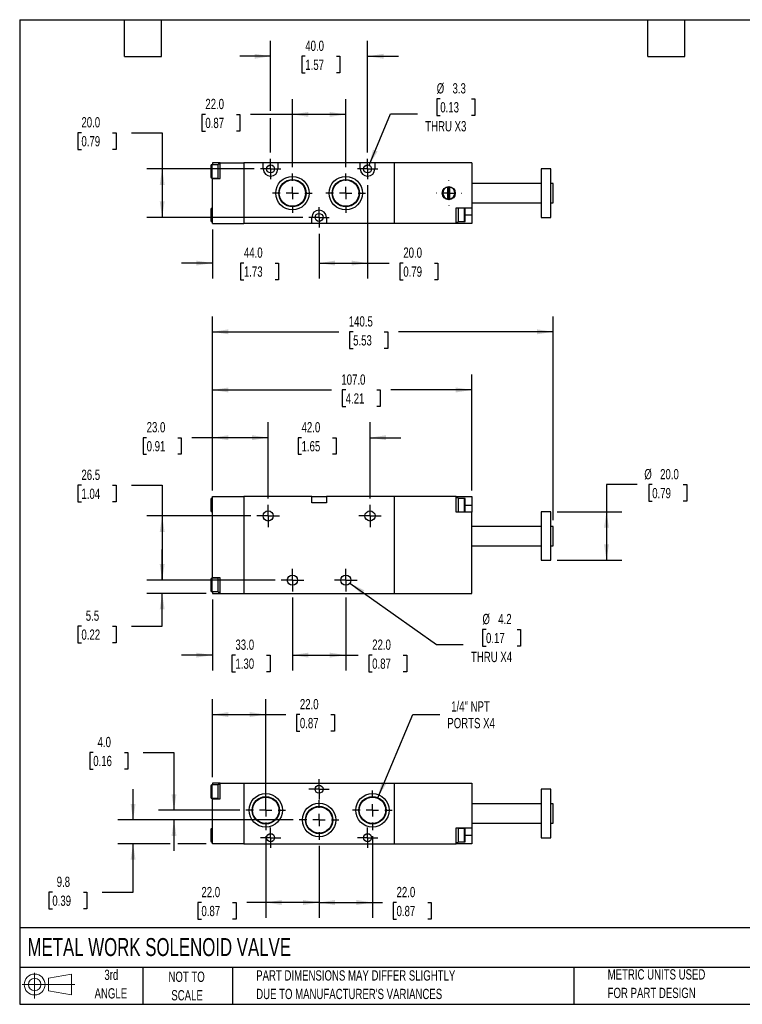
# Model space of a CAD drawing. Header units: millimetres. Extents: x 13 to 546, y 13 to 419.
# Tile 1 of 2: x 13 to 311, y 13 to 419. Entities that reach past the tile are written whole.
import ezdxf

# ---------------------------------------------------------------- set-up
doc = ezdxf.new("R2010")
doc.units = ezdxf.units.MM
doc.header["$LTSCALE"] = 2
doc.linetypes.add('CENTERX2', pattern=[20.32, 12.7, -2.54, 2.54, -2.54])
doc.layers.add('CENTER', color=40, linetype='CENTERX2')
doc.layers.add('SLD-DEFPOINTS', color=7, linetype='Continuous')
doc.layers.add('DIMENSIONS', color=140, linetype='Continuous', lineweight=25)
doc.layers.add('TEXT', color=140, linetype='Continuous', lineweight=25)
doc.styles.add('SLDTEXTSTYLE0', font='TXT', dxfattribs={"width": 0.7})
doc.dimstyles.new('SLDDIMSTYLE0', dxfattribs={"dimtxt": 4.316016, "dimasz": 6.604, "dimexe": 0, "dimexo": 0.0625, "dimgap": 1.079004, "dimtad": 0, "dimtih": 1, "dimtoh": 1, "dimrnd": 1e-09, "dimzin": 4, "dimdsep": 46, "dimtxsty": 'SLDTEXTSTYLE0', "dimsah": 1, "dimcen": 0.09, "dimadec": 0, "dimazin": 1, "dimtfac": 1, "dimtmove": 0, "dimatfit": 0, "dimfxl": 0, "dimfrac": 2, "dimtolj": 1, "dimtzin": 12, "dimarcsym": 0})
doc.dimstyles.new('SLDDIMSTYLE1', dxfattribs={"dimtxt": 4.316016, "dimasz": 6.604, "dimexe": 0, "dimexo": 0.0625, "dimgap": 1.079004, "dimtad": 0, "dimtih": 1, "dimtoh": 1, "dimrnd": 1e-09, "dimzin": 4, "dimdsep": 46, "dimtxsty": 'SLDTEXTSTYLE0', "dimsah": 1, "dimcen": 0.09, "dimadec": 0, "dimazin": 1, "dimtfac": 1, "dimtofl": 0, "dimtmove": 0, "dimatfit": 3, "dimfxl": 0, "dimfrac": 2, "dimtolj": 1, "dimtzin": 12, "dimarcsym": 0})
doc.dimstyles.new('SLDDIMSTYLE2', dxfattribs={"dimtxt": 4.316016, "dimasz": 6.604, "dimexe": 0, "dimexo": 0.0625, "dimgap": 1.079004, "dimtad": 0, "dimtih": 1, "dimtoh": 1, "dimrnd": 1e-09, "dimzin": 12, "dimdsep": 46, "dimtxsty": 'SLDTEXTSTYLE0', "dimsah": 1, "dimcen": 0.09, "dimadec": 0, "dimazin": 3, "dimtfac": 1, "dimtmove": 0, "dimatfit": 0, "dimfxl": 0, "dimfrac": 2, "dimtolj": 1, "dimtzin": 12, "dimarcsym": 0})
doc.dimstyles.new('SLDDIMSTYLE3', dxfattribs={"dimtxt": 4.316016, "dimasz": 6.604, "dimexe": 0, "dimexo": 0.0625, "dimgap": 1.079004, "dimtad": 0, "dimtih": 1, "dimtoh": 1, "dimrnd": 1e-09, "dimzin": 12, "dimdsep": 46, "dimtxsty": 'SLDTEXTSTYLE0', "dimsah": 1, "dimcen": 0.09, "dimadec": 0, "dimazin": 3, "dimtfac": 1, "dimtofl": 0, "dimtmove": 0, "dimatfit": 3, "dimfxl": 0, "dimfrac": 2, "dimtolj": 1, "dimtzin": 12, "dimarcsym": 0})
doc.dimstyles.new('SLDDIMSTYLE4', dxfattribs={"dimtxt": 4.316016, "dimasz": 6.604, "dimexe": 0, "dimexo": 0.0625, "dimgap": 1.079004, "dimtad": 0, "dimtih": 1, "dimtoh": 1, "dimrnd": 1e-09, "dimzin": 12, "dimdsep": 46, "dimtxsty": 'SLDTEXTSTYLE0', "dimsah": 1, "dimcen": 0, "dimadec": 0, "dimazin": 3, "dimtfac": 1, "dimtofl": 0, "dimtmove": 0, "dimatfit": 3, "dimfxl": 0, "dimfrac": 2, "dimtolj": 1, "dimtzin": 12, "dimarcsym": 0})
doc.dimstyles.new('SLDDIMSTYLE5', dxfattribs={"dimtxt": 4.316016, "dimasz": 6.604, "dimexe": 0, "dimexo": 0.0625, "dimgap": 1.079004, "dimtad": 0, "dimtih": 1, "dimtoh": 1, "dimrnd": 1e-09, "dimzin": 12, "dimdsep": 46, "dimtxsty": 'SLDTEXTSTYLE0', "dimsah": 1, "dimcen": 0, "dimadec": 0, "dimazin": 3, "dimtfac": 1, "dimtofl": 0, "dimtmove": 0, "dimatfit": 3, "dimfxl": 0, "dimfrac": 2, "dimtolj": 1, "dimtzin": 12, "dimarcsym": 0})

# ---------------------------------------------------------------- blocks, each defined once
blk = doc.blocks.new('Block11')
at = {"color": 7, "linetype": 'Continuous', "lineweight": 18}
for p, q in [((5.18, 10.62), (5.18, 0)), ((10.96, 8.33), (20.35, 10.06)), ((10.96, 3.19), (10.96, 8.33)), ((20.35, 10.06), (20.35, 1.46)), ((0, 5.76), (21.75, 5.76)), ((10.96, 3.19), (20.35, 1.46))]:
    blk.add_line(p, q, dxfattribs=at)
for radius in [4.3, 2.57]:
    blk.add_circle((5.18, 5.76), radius, dxfattribs=at)
blk = doc.blocks.new('Block12')
at = {"layer": 'SLD-DEFPOINTS'}
blk.add_blockref('Block11', (0, 0), dxfattribs=at)
blk = doc.blocks.new('_D')
at = {"layer": 'DIMENSIONS'}
for p, q in [((92.19, 179.73), (92.19, 150.48)), ((125.19, 180.59), (125.19, 150.48)), ((92.19, 156.83), (79.49, 156.83)), ((101.68, 156.83), (100.23, 156.83)), ((100.23, 156.83), (100.23, 149.97)), ((114.5, 156.83), (115.95, 156.83)), ((115.95, 156.83), (115.95, 149.97)), ((125.19, 156.83), (137.89, 156.83)), ((100.23, 149.97), (101.68, 149.97)), ((115.95, 149.97), (114.5, 149.97))]:
    blk.add_line(p, q, dxfattribs=at)
for points in [[(92.19, 156.83), (85.58, 157.84), (85.58, 155.81)], [(125.19, 156.83), (131.79, 155.81), (131.79, 157.84)]]:
    blk.add_solid(points, dxfattribs=at)
at = {"layer": 'DIMENSIONS', "char_height": 4.233, "attachment_point": 1, "style": 'SLDTEXTSTYLE0'}
for s, insert in [('33.0', (101.68, 163.25)), ('1.30', (101.68, 155.42))]:
    blk.add_mtext(s, dxfattribs=dict(at, insert=insert))
blk = doc.blocks.new('_D_1')
at = {"layer": 'DIMENSIONS'}
for p, q in [((125.19, 180.59), (125.19, 150.48)), ((147.19, 180.59), (147.19, 150.48)), ((125.19, 156.83), (147.19, 156.83)), ((147.19, 156.83), (152.24, 156.83)), ((158.09, 156.83), (156.64, 156.83)), ((156.64, 156.83), (156.64, 149.97)), ((170.92, 156.83), (172.37, 156.83)), ((172.37, 156.83), (172.37, 149.97)), ((156.64, 149.97), (158.09, 149.97)), ((172.37, 149.97), (170.92, 149.97))]:
    blk.add_line(p, q, dxfattribs=at)
for points in [[(125.19, 156.83), (131.79, 155.81), (131.79, 157.84)], [(147.19, 156.83), (140.58, 157.84), (140.58, 155.81)]]:
    blk.add_solid(points, dxfattribs=at)
at = {"layer": 'DIMENSIONS', "char_height": 4.233, "attachment_point": 1, "style": 'SLDTEXTSTYLE0'}
for s, insert in [('22.0', (158.09, 163.25)), ('0.87', (158.09, 155.42))]:
    blk.add_mtext(s, dxfattribs=dict(at, insert=insert))
blk = doc.blocks.new('_D_2')
at = {"layer": 'DIMENSIONS'}
for p, q in [((71.47, 187.77), (71.47, 200.47)), ((118.01, 187.77), (65.12, 187.77)), ((89.65, 182.27), (65.12, 182.27)), ((71.47, 168.81), (71.47, 182.27)), ((38.16, 168.81), (36.71, 168.81)), ((36.71, 168.81), (36.71, 161.95)), ((50.99, 168.81), (52.44, 168.81)), ((52.44, 168.81), (52.44, 161.95)), ((58.77, 168.81), (71.47, 168.81)), ((36.71, 161.95), (38.16, 161.95)), ((52.44, 161.95), (50.99, 161.95))]:
    blk.add_line(p, q, dxfattribs=at)
for points in [[(71.47, 187.77), (72.48, 194.37), (70.45, 194.37)], [(71.47, 182.27), (70.45, 175.67), (72.48, 175.67)]]:
    blk.add_solid(points, dxfattribs=at)
at = {"layer": 'DIMENSIONS', "char_height": 4.233, "attachment_point": 1, "style": 'SLDTEXTSTYLE0'}
for s, insert in [('5.5', (39.96, 175.23)), ('0.22', (38.16, 167.4))]:
    blk.add_mtext(s, dxfattribs=dict(at, insert=insert))
blk = doc.blocks.new('_D_3')
at = {"layer": 'DIMENSIONS'}
for p, q in [((38.16, 226.95), (36.71, 226.95)), ((36.71, 226.95), (36.71, 220.09)), ((50.99, 226.95), (52.44, 226.95)), ((52.44, 226.95), (52.44, 220.09)), ((58.77, 226.95), (71.47, 226.95)), ((71.47, 226.95), (71.47, 214.27)), ((36.71, 220.09), (38.16, 220.09)), ((52.44, 220.09), (50.99, 220.09)), ((108.01, 214.27), (65.12, 214.27)), ((71.47, 214.27), (71.47, 187.77)), ((118.01, 187.77), (65.12, 187.77))]:
    blk.add_line(p, q, dxfattribs=at)
for points in [[(71.47, 214.27), (70.45, 207.67), (72.48, 207.67)], [(71.47, 187.77), (72.48, 194.37), (70.45, 194.37)]]:
    blk.add_solid(points, dxfattribs=at)
at = {"layer": 'DIMENSIONS', "char_height": 4.233, "attachment_point": 1, "style": 'SLDTEXTSTYLE0'}
for s, insert in [('26.5', (38.16, 233.37)), ('1.04', (38.16, 225.54))]:
    blk.add_mtext(s, dxfattribs=dict(at, insert=insert))
blk = doc.blocks.new('_D_4')
at = {"layer": 'DIMENSIONS'}
for p, q in [((92.19, 224.81), (92.19, 252.92)), ((115.19, 221.45), (115.19, 252.92)), ((65.06, 246.57), (63.61, 246.57)), ((63.61, 246.57), (63.61, 239.71)), ((77.88, 246.57), (79.33, 246.57)), ((79.33, 246.57), (79.33, 239.71)), ((92.19, 246.57), (83.73, 246.57)), ((115.19, 246.57), (92.19, 246.57)), ((63.61, 239.71), (65.06, 239.71)), ((79.33, 239.71), (77.88, 239.71))]:
    blk.add_line(p, q, dxfattribs=at)
for points in [[(92.19, 246.57), (98.79, 245.56), (98.79, 247.59)], [(115.19, 246.57), (108.58, 247.59), (108.58, 245.56)]]:
    blk.add_solid(points, dxfattribs=at)
at = {"layer": 'DIMENSIONS', "char_height": 4.233, "attachment_point": 1, "style": 'SLDTEXTSTYLE0'}
for s, insert in [('23.0', (65.06, 253)), ('0.91', (65.06, 245.17))]:
    blk.add_mtext(s, dxfattribs=dict(at, insert=insert))
blk = doc.blocks.new('_D_5')
at = {"layer": 'DIMENSIONS'}
for p, q in [((115.19, 221.45), (115.19, 252.92)), ((157.19, 221.45), (157.19, 252.92)), ((115.19, 246.57), (102.49, 246.57)), ((128.96, 246.57), (127.51, 246.57)), ((127.51, 246.57), (127.51, 239.71)), ((141.78, 246.57), (143.23, 246.57)), ((143.23, 246.57), (143.23, 239.71)), ((157.19, 246.57), (169.89, 246.57)), ((127.51, 239.71), (128.96, 239.71)), ((143.23, 239.71), (141.78, 239.71))]:
    blk.add_line(p, q, dxfattribs=at)
for points in [[(115.19, 246.57), (108.58, 247.59), (108.58, 245.56)], [(157.19, 246.57), (163.79, 245.56), (163.79, 247.59)]]:
    blk.add_solid(points, dxfattribs=at)
at = {"layer": 'DIMENSIONS', "char_height": 4.233, "attachment_point": 1, "style": 'SLDTEXTSTYLE0'}
for s, insert in [('42.0', (128.96, 253)), ('1.65', (128.96, 245.17))]:
    blk.add_mtext(s, dxfattribs=dict(at, insert=insert))
blk = doc.blocks.new('_D_6')
at = {"layer": 'DIMENSIONS'}
for p, q in [((92.19, 224.81), (92.19, 296.62)), ((232.69, 212.51), (232.69, 296.62)), ((92.19, 290.27), (144.38, 290.27)), ((150.23, 290.27), (148.78, 290.27)), ((148.78, 290.27), (148.78, 283.41)), ((163.05, 290.27), (164.5, 290.27)), ((164.5, 290.27), (164.5, 283.41)), ((232.69, 290.27), (168.9, 290.27)), ((148.78, 283.41), (150.23, 283.41)), ((164.5, 283.41), (163.05, 283.41))]:
    blk.add_line(p, q, dxfattribs=at)
for points in [[(92.19, 290.27), (98.79, 289.25), (98.79, 291.29)], [(232.69, 290.27), (226.08, 291.29), (226.08, 289.25)]]:
    blk.add_solid(points, dxfattribs=at)
at = {"layer": 'DIMENSIONS', "char_height": 4.233, "attachment_point": 1, "style": 'SLDTEXTSTYLE0'}
for s, insert in [('140.5', (148.43, 296.69)), ('5.53', (150.23, 288.87))]:
    blk.add_mtext(s, dxfattribs=dict(at, insert=insert))
blk = doc.blocks.new('_D_7')
at = {"layer": 'DIMENSIONS'}
for p, q in [((267.43, 227.21), (254.73, 227.21)), ((254.73, 227.21), (254.73, 215.97)), ((273.59, 227.21), (272.14, 227.21)), ((272.14, 227.21), (272.14, 220.35)), ((286.41, 227.21), (287.86, 227.21)), ((287.86, 227.21), (287.86, 220.35)), ((272.14, 220.35), (273.59, 220.35)), ((287.86, 220.35), (286.41, 220.35)), ((234.33, 215.97), (261.08, 215.97)), ((254.73, 215.97), (254.73, 195.97)), ((234.33, 195.97), (261.08, 195.97))]:
    blk.add_line(p, q, dxfattribs=at)
for points in [[(254.73, 215.97), (253.71, 209.37), (255.75, 209.37)], [(254.73, 195.97), (255.75, 202.57), (253.71, 202.57)]]:
    blk.add_solid(points, dxfattribs=at)
at = {"layer": 'DIMENSIONS', "char_height": 4.233, "attachment_point": 1, "style": 'SLDTEXTSTYLE0'}
for s, insert in [('%%c', (270.33, 233.64)), ('20.0', (276.85, 233.64)), ('0.79', (273.59, 225.81))]:
    blk.add_mtext(s, dxfattribs=dict(at, insert=insert))
blk = doc.blocks.new('_D_8')
at = {"layer": 'DIMENSIONS'}
for p, q in [((148.9, 186.55), (184.55, 161.15)), ((205.03, 167.42), (203.58, 167.42)), ((203.58, 167.42), (203.58, 160.56)), ((217.86, 167.42), (219.31, 167.42)), ((219.31, 167.42), (219.31, 160.56)), ((184.55, 161.15), (195.66, 161.15)), ((203.58, 160.56), (205.03, 160.56)), ((219.31, 160.56), (217.86, 160.56))]:
    blk.add_line(p, q, dxfattribs=at)
blk.add_solid([(148.9, 186.55), (153.69, 181.89), (154.86, 183.55)], dxfattribs=at)
at = {"layer": 'DIMENSIONS', "char_height": 4.233, "attachment_point": 1, "style": 'SLDTEXTSTYLE0'}
for s, insert in [('%%c', (203.57, 173.84)), ('4.2', (210.09, 173.84)), ('0.17', (205.03, 166.01)), ('THRU X4', (198.84, 158.19))]:
    blk.add_mtext(s, dxfattribs=dict(at, insert=insert))
blk = doc.blocks.new('_D_9')
at = {"layer": 'DIMENSIONS'}
for p, q in [((92.19, 224.81), (92.19, 272.62)), ((199.19, 224.81), (199.19, 272.62)), ((92.19, 266.27), (141.31, 266.27)), ((147.16, 266.27), (145.71, 266.27)), ((145.71, 266.27), (145.71, 259.41)), ((159.99, 266.27), (161.44, 266.27)), ((161.44, 266.27), (161.44, 259.41)), ((199.19, 266.27), (165.83, 266.27)), ((145.71, 259.41), (147.16, 259.41)), ((161.44, 259.41), (159.99, 259.41))]:
    blk.add_line(p, q, dxfattribs=at)
for points in [[(92.19, 266.27), (98.79, 265.25), (98.79, 267.29)], [(199.19, 266.27), (192.58, 267.29), (192.58, 265.25)]]:
    blk.add_solid(points, dxfattribs=at)
at = {"layer": 'DIMENSIONS', "char_height": 4.233, "attachment_point": 1, "style": 'SLDTEXTSTYLE0'}
for s, insert in [('107.0', (145.37, 272.69)), ('4.21', (147.16, 264.87))]:
    blk.add_mtext(s, dxfattribs=dict(at, insert=insert))
blk = doc.blocks.new('SW_CENTERMARKSYMBOL_0')
at = {"layer": 'CENTER', "color": 0}
for p, q in [((0, 2.54), (0, 4.64)), ((-2.54, 0), (-4.64, 0)), ((0, 0), (-2.54, 0)), ((0, 0), (0, 2.54)), ((0, 0), (2.54, 0)), ((0, 0), (0, -2.54)), ((0, -2.54), (0, -4.64)), ((2.54, 0), (4.64, 0))]:
    blk.add_line(p, q, dxfattribs=at)
blk = doc.blocks.new('SW_CENTERMARKSYMBOL_1')
at = {"layer": 'CENTER', "color": 0}
for p, q in [((0, 2.54), (0, 4.64)), ((-2.54, 0), (-4.64, 0)), ((0, 0), (-2.54, 0)), ((0, 0), (0, 2.54)), ((0, 0), (2.54, 0)), ((0, 0), (0, -2.54)), ((2.54, 0), (4.64, 0)), ((0, -2.54), (0, -4.64))]:
    blk.add_line(p, q, dxfattribs=at)
blk = doc.blocks.new('SW_CENTERMARKSYMBOL_2')
at = {"layer": 'CENTER', "color": 0}
for p, q in [((0, 2.54), (0, 4.64)), ((-2.54, 0), (-4.64, 0)), ((0, 0), (-2.54, 0)), ((0, 0), (0, 2.54)), ((0, 0), (2.54, 0)), ((0, 0), (0, -2.54)), ((0, -2.54), (0, -4.64)), ((2.54, 0), (4.64, 0))]:
    blk.add_line(p, q, dxfattribs=at)
blk = doc.blocks.new('SW_CENTERMARKSYMBOL_3')
at = {"layer": 'CENTER', "color": 0}
for p, q in [((0, 2.54), (0, 4.64)), ((-2.54, 0), (-4.64, 0)), ((0, 0), (-2.54, 0)), ((0, 0), (0, 2.54)), ((0, 0), (2.54, 0)), ((0, 0), (0, -2.54)), ((0, -2.54), (0, -4.64)), ((2.54, 0), (4.64, 0))]:
    blk.add_line(p, q, dxfattribs=at)
blk = doc.blocks.new('_D_13')
at = {"layer": 'DIMENSIONS'}
for p, q in [((125.19, 358.23), (125.19, 386.35)), ((147.19, 358.23), (147.19, 386.35)), ((89.27, 380), (87.82, 380)), ((87.82, 380), (87.82, 373.15)), ((102.09, 380), (103.54, 380)), ((103.54, 380), (103.54, 373.15)), ((125.19, 380), (107.94, 380)), ((147.19, 380), (125.19, 380)), ((87.82, 373.15), (89.27, 373.15)), ((103.54, 373.15), (102.09, 373.15))]:
    blk.add_line(p, q, dxfattribs=at)
for points in [[(125.19, 380), (131.79, 378.99), (131.79, 381.02)], [(147.19, 380), (140.58, 381.02), (140.58, 378.99)]]:
    blk.add_solid(points, dxfattribs=at)
at = {"layer": 'DIMENSIONS', "char_height": 4.233, "attachment_point": 1, "style": 'SLDTEXTSTYLE0'}
for s, insert in [('22.0', (89.27, 386.43)), ('0.87', (89.27, 378.6))]:
    blk.add_mtext(s, dxfattribs=dict(at, insert=insert))
blk = doc.blocks.new('_D_14')
at = {"layer": 'DIMENSIONS'}
for p, q in [((116.19, 381.53), (116.19, 410.35)), ((156.19, 364.23), (156.19, 410.35)), ((116.19, 404), (103.49, 404)), ((130.49, 404), (129.04, 404)), ((129.04, 404), (129.04, 397.15)), ((143.32, 404), (144.77, 404)), ((144.77, 404), (144.77, 397.15)), ((156.19, 404), (168.89, 404)), ((129.04, 397.15), (130.49, 397.15)), ((144.77, 397.15), (143.32, 397.15)), ((116.19, 364.23), (116.19, 378.48))]:
    blk.add_line(p, q, dxfattribs=at)
for points in [[(116.19, 404), (109.58, 405.02), (109.58, 402.99)], [(156.19, 404), (162.79, 402.99), (162.79, 405.02)]]:
    blk.add_solid(points, dxfattribs=at)
at = {"layer": 'DIMENSIONS', "char_height": 4.233, "attachment_point": 1, "style": 'SLDTEXTSTYLE0'}
for s, insert in [('40.0', (130.49, 410.43)), ('1.57', (130.49, 402.6))]:
    blk.add_mtext(s, dxfattribs=dict(at, insert=insert))
blk = doc.blocks.new('_D_15')
at = {"layer": 'DIMENSIONS'}
for p, q in [((92.19, 332.46), (92.19, 312.29)), ((136.19, 330.77), (136.19, 312.29)), ((92.19, 318.64), (79.49, 318.64)), ((105.18, 318.64), (103.73, 318.64)), ((103.73, 318.64), (103.73, 311.78)), ((118.01, 318.64), (119.46, 318.64)), ((119.46, 318.64), (119.46, 311.78)), ((136.19, 318.64), (148.89, 318.64)), ((103.73, 311.78), (105.18, 311.78)), ((119.46, 311.78), (118.01, 311.78))]:
    blk.add_line(p, q, dxfattribs=at)
for points in [[(92.19, 318.64), (85.58, 319.66), (85.58, 317.63)], [(136.19, 318.64), (142.79, 317.63), (142.79, 319.66)]]:
    blk.add_solid(points, dxfattribs=at)
at = {"layer": 'DIMENSIONS', "char_height": 4.233, "attachment_point": 1, "style": 'SLDTEXTSTYLE0'}
for s, insert in [('44.0', (105.18, 325.07)), ('1.73', (105.18, 317.24))]:
    blk.add_mtext(s, dxfattribs=dict(at, insert=insert))
blk = doc.blocks.new('_D_16')
at = {"layer": 'DIMENSIONS'}
for p, q in [((156.19, 350.77), (156.19, 312.29)), ((136.19, 330.77), (136.19, 312.29)), ((136.19, 318.64), (156.19, 318.64)), ((156.19, 318.64), (165.08, 318.64)), ((170.93, 318.64), (169.48, 318.64)), ((169.48, 318.64), (169.48, 311.78)), ((183.76, 318.64), (185.21, 318.64)), ((185.21, 318.64), (185.21, 311.78)), ((169.48, 311.78), (170.93, 311.78)), ((185.21, 311.78), (183.76, 311.78))]:
    blk.add_line(p, q, dxfattribs=at)
for points in [[(136.19, 318.64), (142.79, 317.63), (142.79, 319.66)], [(156.19, 318.64), (149.58, 319.66), (149.58, 317.63)]]:
    blk.add_solid(points, dxfattribs=at)
at = {"layer": 'DIMENSIONS', "char_height": 4.233, "attachment_point": 1, "style": 'SLDTEXTSTYLE0'}
for s, insert in [('20.0', (170.93, 325.07)), ('0.79', (170.93, 317.24))]:
    blk.add_mtext(s, dxfattribs=dict(at, insert=insert))
blk = doc.blocks.new('_D_17')
at = {"layer": 'DIMENSIONS'}
for p, q in [((186.17, 386.46), (184.72, 386.46)), ((184.72, 386.46), (184.72, 379.6)), ((199, 386.46), (200.45, 386.46)), ((200.45, 386.46), (200.45, 379.6)), ((156.82, 359.03), (165.69, 380.19)), ((165.69, 380.19), (176.8, 380.19)), ((184.72, 379.6), (186.17, 379.6)), ((200.45, 379.6), (199, 379.6))]:
    blk.add_line(p, q, dxfattribs=at)
blk.add_solid([(156.82, 359.03), (160.31, 364.73), (158.44, 365.51)], dxfattribs=at)
at = {"layer": 'DIMENSIONS', "char_height": 4.233, "attachment_point": 1, "style": 'SLDTEXTSTYLE0'}
for s, insert in [('%%c', (184.71, 392.88)), ('3.3', (191.22, 392.88)), ('0.13', (186.17, 385.06)), ('THRU X3', (179.97, 377.23))]:
    blk.add_mtext(s, dxfattribs=dict(at, insert=insert))
blk = doc.blocks.new('_D_18')
at = {"layer": 'DIMENSIONS'}
for p, q in [((38.16, 372.45), (36.71, 372.45)), ((36.71, 372.45), (36.71, 365.59)), ((50.99, 372.45), (52.44, 372.45)), ((52.44, 372.45), (52.44, 365.59)), ((58.77, 372.45), (71.47, 372.45)), ((71.47, 372.45), (71.47, 357.5)), ((36.71, 365.59), (38.16, 365.59)), ((52.44, 365.59), (50.99, 365.59)), ((109.46, 357.5), (65.12, 357.5)), ((71.47, 357.5), (71.47, 337.5)), ((129.46, 337.5), (65.12, 337.5))]:
    blk.add_line(p, q, dxfattribs=at)
for points in [[(71.47, 357.5), (70.45, 350.9), (72.48, 350.9)], [(71.47, 337.5), (72.48, 344.11), (70.45, 344.11)]]:
    blk.add_solid(points, dxfattribs=at)
at = {"layer": 'DIMENSIONS', "char_height": 4.233, "attachment_point": 1, "style": 'SLDTEXTSTYLE0'}
for s, insert in [('20.0', (38.16, 378.88)), ('0.79', (38.16, 371.05))]:
    blk.add_mtext(s, dxfattribs=dict(at, insert=insert))
blk = doc.blocks.new('SW_CENTERMARKSYMBOL_7')
at = {"layer": 'CENTER', "color": 0}
for p, q in [((0, 5.08), (0, 5.24)), ((-5.08, 0), (-5.24, 0)), ((0, 0), (-2.54, 0)), ((0, 0), (0, 2.54)), ((0, 0), (0, -2.54)), ((0, 0), (2.54, 0)), ((5.08, 0), (5.24, 0)), ((0, -5.08), (0, -5.24))]:
    blk.add_line(p, q, dxfattribs=at)
blk = doc.blocks.new('SW_CENTERMARKSYMBOL_8')
at = {"layer": 'CENTER', "color": 0}
for p, q in [((0, 5.08), (0, 8.18)), ((-5.08, 0), (-8.18, 0)), ((0, 0), (-2.54, 0)), ((0, 0), (0, 2.54)), ((0, 0), (0, -2.54)), ((0, 0), (2.54, 0)), ((5.08, 0), (8.18, 0)), ((0, -5.08), (0, -8.18))]:
    blk.add_line(p, q, dxfattribs=at)
blk = doc.blocks.new('SW_CENTERMARKSYMBOL_9')
at = {"layer": 'CENTER', "color": 0}
for p, q in [((0, 5.08), (0, 8.18)), ((-5.08, 0), (-8.18, 0)), ((0, 0), (-2.54, 0)), ((0, 0), (0, 2.54)), ((0, 0), (0, -2.54)), ((0, 0), (2.54, 0)), ((5.08, 0), (8.18, 0)), ((0, -5.08), (0, -8.18))]:
    blk.add_line(p, q, dxfattribs=at)
blk = doc.blocks.new('SW_CENTERMARKSYMBOL_10')
at = {"layer": 'CENTER', "color": 0}
for p, q in [((0, 2.54), (0, 4.19)), ((-2.54, 0), (-4.19, 0)), ((0, 0), (-2.54, 0)), ((0, 0), (0, 2.54)), ((0, 0), (0, -2.54)), ((0, 0), (2.54, 0)), ((2.54, 0), (4.19, 0)), ((0, -2.54), (0, -4.19))]:
    blk.add_line(p, q, dxfattribs=at)
blk = doc.blocks.new('SW_CENTERMARKSYMBOL_11')
at = {"layer": 'CENTER', "color": 0}
for p, q in [((0, 2.54), (0, 4.19)), ((-2.54, 0), (-4.19, 0)), ((0, 0), (-2.54, 0)), ((0, 0), (0, 2.54)), ((0, 0), (0, -2.54)), ((0, 0), (2.54, 0)), ((2.54, 0), (4.19, 0)), ((0, -2.54), (0, -4.19))]:
    blk.add_line(p, q, dxfattribs=at)
blk = doc.blocks.new('SW_CENTERMARKSYMBOL_12')
at = {"layer": 'CENTER', "color": 0}
for p, q in [((0, 2.54), (0, 4.19)), ((-2.54, 0), (-4.19, 0)), ((0, 0), (-2.54, 0)), ((0, 0), (0, 2.54)), ((0, 0), (0, -2.54)), ((0, 0), (2.54, 0)), ((2.54, 0), (4.19, 0)), ((0, -2.54), (0, -4.19))]:
    blk.add_line(p, q, dxfattribs=at)
blk = doc.blocks.new('_D_19')
at = {"layer": 'DIMENSIONS'}
for p, q in [((160.37, 97.98), (174.81, 132.29)), ((174.81, 132.29), (185.92, 132.29))]:
    blk.add_line(p, q, dxfattribs=at)
blk.add_solid([(160.37, 97.98), (163.87, 103.67), (162, 104.46)], dxfattribs=at)
at = {"layer": 'DIMENSIONS', "char_height": 4.233, "attachment_point": 1, "style": 'SLDTEXTSTYLE0'}
for s, insert in [('1/4" NPT', (190.66, 137.75)), ('PORTS X4', (189.09, 130.89))]:
    blk.add_mtext(s, dxfattribs=dict(at, insert=insert))
blk = doc.blocks.new('_D_20')
at = {"layer": 'DIMENSIONS'}
for p, q in [((114.19, 82.06), (114.19, 48.37)), ((136.19, 78.06), (136.19, 48.37)), ((87.66, 54.72), (86.22, 54.72)), ((86.22, 54.72), (86.22, 47.86)), ((100.49, 54.72), (101.94, 54.72)), ((101.94, 54.72), (101.94, 47.86)), ((114.19, 54.72), (106.34, 54.72)), ((136.19, 54.72), (114.19, 54.72)), ((86.22, 47.86), (87.66, 47.86)), ((101.94, 47.86), (100.49, 47.86))]:
    blk.add_line(p, q, dxfattribs=at)
for points in [[(114.19, 54.72), (120.79, 53.71), (120.79, 55.74)], [(136.19, 54.72), (129.58, 55.74), (129.58, 53.71)]]:
    blk.add_solid(points, dxfattribs=at)
at = {"layer": 'DIMENSIONS', "char_height": 4.233, "attachment_point": 1, "style": 'SLDTEXTSTYLE0'}
for s, insert in [('22.0', (87.66, 61.15)), ('0.87', (87.66, 53.32))]:
    blk.add_mtext(s, dxfattribs=dict(at, insert=insert))
blk = doc.blocks.new('_D_21')
at = {"layer": 'DIMENSIONS'}
for p, q in [((158.19, 82.06), (158.19, 48.37)), ((136.19, 78.06), (136.19, 48.37)), ((136.19, 54.72), (158.19, 54.72)), ((158.19, 54.72), (162.29, 54.72)), ((168.14, 54.72), (166.69, 54.72)), ((166.69, 54.72), (166.69, 47.86)), ((180.97, 54.72), (182.42, 54.72)), ((182.42, 54.72), (182.42, 47.86)), ((166.69, 47.86), (168.14, 47.86)), ((182.42, 47.86), (180.97, 47.86))]:
    blk.add_line(p, q, dxfattribs=at)
for points in [[(136.19, 54.72), (142.79, 53.71), (142.79, 55.74)], [(158.19, 54.72), (151.58, 55.74), (151.58, 53.71)]]:
    blk.add_solid(points, dxfattribs=at)
at = {"layer": 'DIMENSIONS', "char_height": 4.233, "attachment_point": 1, "style": 'SLDTEXTSTYLE0'}
for s, insert in [('22.0', (168.14, 61.15)), ('0.87', (168.14, 53.32))]:
    blk.add_mtext(s, dxfattribs=dict(at, insert=insert))
blk = doc.blocks.new('_D_22')
at = {"layer": 'DIMENSIONS'}
for p, q in [((43.03, 116.65), (41.58, 116.65)), ((41.58, 116.65), (41.58, 109.79)), ((55.86, 116.65), (57.31, 116.65)), ((57.31, 116.65), (57.31, 109.79)), ((63.64, 116.65), (76.34, 116.65)), ((76.34, 116.65), (76.34, 92.78)), ((41.58, 109.79), (43.03, 109.79)), ((57.31, 109.79), (55.86, 109.79)), ((103.47, 92.78), (69.99, 92.78)), ((125.47, 88.78), (69.99, 88.78)), ((76.34, 88.78), (76.34, 76.08))]:
    blk.add_line(p, q, dxfattribs=at)
for points in [[(76.34, 92.78), (77.35, 99.38), (75.32, 99.38)], [(76.34, 88.78), (75.32, 82.17), (77.35, 82.17)]]:
    blk.add_solid(points, dxfattribs=at)
at = {"layer": 'DIMENSIONS', "char_height": 4.233, "attachment_point": 1, "style": 'SLDTEXTSTYLE0'}
for s, insert in [('4.0', (44.83, 123.07)), ('0.16', (43.03, 115.25))]:
    blk.add_mtext(s, dxfattribs=dict(at, insert=insert))
blk = doc.blocks.new('_D_23')
at = {"layer": 'DIMENSIONS'}
for p, q in [((59.47, 88.78), (59.47, 101.48)), ((125.47, 88.78), (53.12, 88.78)), ((74.81, 78.98), (53.12, 78.98)), ((59.47, 58.98), (59.47, 78.98)), ((89.65, 78.98), (77.86, 78.98)), ((26.16, 58.98), (24.71, 58.98)), ((24.71, 58.98), (24.71, 52.12)), ((38.99, 58.98), (40.44, 58.98)), ((40.44, 58.98), (40.44, 52.12)), ((46.77, 58.98), (59.47, 58.98)), ((24.71, 52.12), (26.16, 52.12)), ((40.44, 52.12), (38.99, 52.12))]:
    blk.add_line(p, q, dxfattribs=at)
for points in [[(59.47, 88.78), (60.48, 95.38), (58.45, 95.38)], [(59.47, 78.98), (58.45, 72.37), (60.48, 72.37)]]:
    blk.add_solid(points, dxfattribs=at)
at = {"layer": 'DIMENSIONS', "char_height": 4.233, "attachment_point": 1, "style": 'SLDTEXTSTYLE0'}
for s, insert in [('9.8', (27.96, 65.4)), ('0.39', (26.16, 57.58))]:
    blk.add_mtext(s, dxfattribs=dict(at, insert=insert))
blk = doc.blocks.new('_D_24')
at = {"layer": 'DIMENSIONS'}
for p, q in [((92.19, 106.52), (92.19, 138.64)), ((114.19, 95.32), (114.19, 138.64)), ((92.19, 132.29), (114.19, 132.29)), ((114.19, 132.29), (122.41, 132.29)), ((128.26, 132.29), (126.81, 132.29)), ((126.81, 132.29), (126.81, 125.43)), ((141.09, 132.29), (142.54, 132.29)), ((142.54, 132.29), (142.54, 125.43)), ((126.81, 125.43), (128.26, 125.43)), ((142.54, 125.43), (141.09, 125.43))]:
    blk.add_line(p, q, dxfattribs=at)
for points in [[(92.19, 132.29), (98.79, 131.27), (98.79, 133.31)], [(114.19, 132.29), (107.58, 133.31), (107.58, 131.27)]]:
    blk.add_solid(points, dxfattribs=at)
at = {"layer": 'DIMENSIONS', "char_height": 4.233, "attachment_point": 1, "style": 'SLDTEXTSTYLE0'}
for s, insert in [('22.0', (128.26, 138.71)), ('0.87', (128.26, 130.89))]:
    blk.add_mtext(s, dxfattribs=dict(at, insert=insert))
blk = doc.blocks.new('SW_CENTERMARKSYMBOL_13')
at = {"layer": 'CENTER', "color": 0}
for p, q in [((0, 5.08), (0, 8.18)), ((-5.08, 0), (-8.18, 0)), ((0, 0), (-2.54, 0)), ((0, 0), (0, 2.54)), ((0, 0), (0, -2.54)), ((0, 0), (2.54, 0)), ((5.08, 0), (8.18, 0)), ((0, -5.08), (0, -8.18))]:
    blk.add_line(p, q, dxfattribs=at)
blk = doc.blocks.new('SW_CENTERMARKSYMBOL_14')
at = {"layer": 'CENTER', "color": 0}
for p, q in [((0, 5.08), (0, 8.18)), ((-5.08, 0), (-8.18, 0)), ((0, 0), (-2.54, 0)), ((0, 0), (0, 2.54)), ((0, 0), (0, -2.54)), ((0, 0), (2.54, 0)), ((5.08, 0), (8.18, 0)), ((0, -5.08), (0, -8.18))]:
    blk.add_line(p, q, dxfattribs=at)
blk = doc.blocks.new('SW_CENTERMARKSYMBOL_15')
at = {"layer": 'CENTER', "color": 0}
for p, q in [((0, 5.08), (0, 8.18)), ((-5.08, 0), (-8.18, 0)), ((0, 0), (-2.54, 0)), ((0, 0), (0, 2.54)), ((0, 0), (0, -2.54)), ((0, 0), (2.54, 0)), ((5.08, 0), (8.18, 0)), ((0, -5.08), (0, -8.18))]:
    blk.add_line(p, q, dxfattribs=at)
blk = doc.blocks.new('SW_CENTERMARKSYMBOL_16')
at = {"layer": 'CENTER', "color": 0}
for p, q in [((0, 2.54), (0, 4.19)), ((-2.54, 0), (-4.19, 0)), ((0, 0), (-2.54, 0)), ((0, 0), (0, 2.54)), ((0, 0), (0, -2.54)), ((0, 0), (2.54, 0)), ((2.54, 0), (4.19, 0)), ((0, -2.54), (0, -4.19))]:
    blk.add_line(p, q, dxfattribs=at)
blk = doc.blocks.new('SW_CENTERMARKSYMBOL_17')
at = {"layer": 'CENTER', "color": 0}
for p, q in [((0, 2.54), (0, 4.19)), ((-2.54, 0), (-4.19, 0)), ((0, 0), (-2.54, 0)), ((0, 0), (0, 2.54)), ((0, 0), (0, -2.54)), ((0, 0), (2.54, 0)), ((2.54, 0), (4.19, 0)), ((0, -2.54), (0, -4.19))]:
    blk.add_line(p, q, dxfattribs=at)
blk = doc.blocks.new('SW_CENTERMARKSYMBOL_18')
at = {"layer": 'CENTER', "color": 0}
for p, q in [((0, 2.54), (0, 4.19)), ((-2.54, 0), (-4.19, 0)), ((0, 0), (-2.54, 0)), ((0, 0), (0, 2.54)), ((0, 0), (0, -2.54)), ((0, 0), (2.54, 0)), ((2.54, 0), (4.19, 0)), ((0, -2.54), (0, -4.19))]:
    blk.add_line(p, q, dxfattribs=at)

msp = doc.modelspace()

# ---------------------------------------------------------------- linework, layer by layer
for p, q in [((94.586, 359.254), (91.886, 359.254)), ((91.886, 359.254), (91.886, 353.754)), ((95.386, 360.004), (92.186, 360.004)), ((92.186, 360.004), (92.186, 359.254)), ((95.386, 359.504), (94.586, 359.504)), ((94.586, 356.504), (94.586, 359.504)), ((95.386, 353.504), (95.386, 360.004)), ((95.386, 360.004), (105.186, 360.004)), ((105.186, 360.004), (105.186, 335.004)), ((113.186, 360.004), (105.186, 360.004)), ((113.186, 357.504), (113.186, 360.004)), ((119.186, 360.004), (113.186, 360.004)), ((119.186, 360.004), (119.186, 357.504)), ((153.186, 360.004), (119.186, 360.004)), ((153.186, 357.504), (153.186, 360.004)), ((159.186, 360.004), (153.186, 360.004)), ((159.186, 360.004), (159.186, 357.504)), ((167.186, 360.004), (159.186, 360.004)), ((167.186, 360.004), (167.186, 335.004)), ((199.186, 360.004), (167.186, 360.004)), ((199.186, 360.004), (199.186, 341.504)), ((91.886, 353.754), (94.586, 353.754)), ((92.186, 353.754), (92.186, 353.504)), ((94.586, 353.504), (94.586, 356.504)), ((231.786, 357.504), (227.786, 357.504)), ((227.786, 357.504), (227.786, 337.504)), ((231.786, 337.504), (231.786, 357.504)), ((92.186, 353.504), (95.386, 353.504)), ((92.186, 335.004), (92.186, 353.504)), ((189.156, 349.954), (189.156, 345.055)), ((190.156, 345.055), (190.156, 349.954)), ((227.786, 351.504), (199.186, 351.504)), ((232.686, 351.504), (231.786, 351.504)), ((232.686, 343.504), (232.686, 351.504)), ((192.686, 341.504), (199.186, 341.504)), ((192.686, 335.004), (192.686, 341.504)), ((193.486, 341.504), (193.486, 335.504)), ((199.186, 343.504), (227.786, 343.504)), ((199.186, 341.504), (199.186, 338.504)), ((231.786, 343.504), (232.686, 343.504)), ((92.186, 341.254), (91.886, 341.254)), ((91.886, 341.254), (91.886, 335.754)), ((133.186, 335.004), (133.186, 337.504)), ((139.186, 337.504), (139.186, 335.004)), ((196.186, 341.254), (193.486, 341.254)), ((196.186, 335.754), (196.186, 341.254)), ((196.486, 338.504), (199.186, 338.504)), ((199.186, 338.504), (199.186, 335.004)), ((227.786, 337.504), (231.786, 337.504)), ((91.886, 335.754), (92.186, 335.754)), ((92.186, 335.004), (105.186, 335.004)), ((133.186, 335.004), (105.186, 335.004)), ((139.186, 335.004), (133.186, 335.004)), ((167.186, 335.004), (139.186, 335.004)), ((192.686, 335.004), (167.186, 335.004)), ((192.686, 335.504), (193.486, 335.504)), ((199.186, 335.004), (192.686, 335.004)), ((193.486, 335.754), (196.186, 335.754)), ((92.186, 221.521), (91.886, 221.521)), ((91.886, 221.521), (91.886, 216.021)), ((92.186, 188.771), (92.186, 222.271)), ((92.186, 222.271), (105.186, 222.271)), ((105.186, 222.271), (105.186, 182.271)), ((133.186, 222.271), (105.186, 222.271)), ((133.186, 219.671), (133.186, 222.271)), ((133.186, 222.271), (139.186, 222.271)), ((139.186, 219.671), (133.186, 219.671)), ((139.186, 222.271), (139.186, 219.671)), ((167.186, 222.271), (139.186, 222.271)), ((167.186, 222.271), (167.186, 182.271)), ((192.686, 222.271), (167.186, 222.271)), ((192.686, 215.771), (192.686, 222.271)), ((192.686, 222.271), (199.186, 222.271)), ((193.486, 221.771), (192.686, 221.771)), ((193.486, 221.771), (193.486, 215.771)), ((196.186, 221.521), (193.486, 221.521)), ((196.186, 216.021), (196.186, 221.521)), ((199.186, 222.271), (199.186, 218.771)), ((91.886, 216.021), (92.186, 216.021)), ((199.186, 215.771), (192.686, 215.771)), ((193.486, 216.021), (196.186, 216.021)), ((196.486, 218.771), (199.186, 218.771)), ((199.186, 218.771), (199.186, 215.771)), ((199.186, 182.271), (199.186, 215.771)), ((231.786, 215.971), (227.786, 215.971)), ((227.786, 215.971), (227.786, 195.971)), ((231.786, 195.971), (231.786, 215.971)), ((227.786, 209.971), (199.186, 209.971)), ((232.686, 209.971), (231.786, 209.971)), ((232.686, 201.971), (232.686, 209.971)), ((199.186, 201.971), (227.786, 201.971)), ((231.786, 201.971), (232.686, 201.971)), ((227.786, 195.971), (231.786, 195.971)), ((94.586, 188.521), (91.886, 188.521)), ((91.886, 188.521), (91.886, 183.021)), ((95.386, 188.771), (92.186, 188.771)), ((92.186, 188.771), (92.186, 188.521)), ((94.586, 182.771), (94.586, 188.771)), ((95.386, 182.271), (95.386, 188.771)), ((91.886, 183.021), (94.586, 183.021)), ((92.186, 183.021), (92.186, 182.271)), ((92.186, 182.271), (95.386, 182.271)), ((94.586, 182.771), (95.386, 182.771)), ((95.386, 182.271), (105.186, 182.271)), ((105.186, 182.271), (167.186, 182.271)), ((167.186, 182.271), (199.186, 182.271)), ((94.586, 103.229), (91.886, 103.229)), ((91.886, 103.229), (91.886, 97.729)), ((95.386, 103.979), (92.186, 103.979)), ((92.186, 103.979), (92.186, 103.229)), ((95.386, 103.479), (94.586, 103.479)), ((94.586, 97.479), (94.586, 103.479)), ((95.386, 97.479), (95.386, 103.979)), ((95.386, 103.979), (105.186, 103.979)), ((105.186, 103.979), (105.186, 78.979)), ((105.186, 103.979), (167.186, 103.979)), ((167.186, 103.979), (167.186, 78.979)), ((167.186, 103.979), (199.186, 103.979)), ((199.186, 103.979), (199.186, 85.479)), ((91.886, 97.729), (94.586, 97.729)), ((92.186, 97.729), (92.186, 97.479)), ((231.786, 101.479), (227.786, 101.479)), ((227.786, 101.479), (227.786, 81.479)), ((231.786, 81.479), (231.786, 101.479)), ((92.186, 97.479), (95.386, 97.479)), ((92.186, 78.979), (92.186, 97.479)), ((227.786, 95.479), (199.186, 95.479)), ((232.686, 95.479), (231.786, 95.479)), ((232.686, 87.479), (232.686, 95.479)), ((192.686, 85.479), (199.186, 85.479)), ((192.686, 78.979), (192.686, 85.479)), ((193.486, 85.479), (193.486, 82.479)), ((199.186, 87.479), (227.786, 87.479)), ((199.186, 85.479), (199.186, 82.479)), ((231.786, 87.479), (232.686, 87.479)), ((92.186, 85.229), (91.886, 85.229)), ((91.886, 85.229), (91.886, 79.729)), ((196.186, 85.229), (193.486, 85.229)), ((193.486, 82.479), (193.486, 79.479)), ((196.186, 79.729), (196.186, 85.229)), ((196.486, 82.479), (199.186, 82.479)), ((199.186, 82.479), (199.186, 78.979)), ((227.786, 81.479), (231.786, 81.479)), ((91.886, 79.729), (92.186, 79.729)), ((105.186, 78.979), (92.186, 78.979)), ((105.186, 78.979), (167.186, 78.979)), ((167.186, 78.979), (192.686, 78.979)), ((192.686, 79.479), (193.486, 79.479)), ((199.186, 78.979), (192.686, 78.979)), ((193.486, 79.729), (196.186, 79.729))]:
    msp.add_line(p, q)
for centre, radius in [((116.186, 357.504), 1.65), ((156.186, 357.504), 1.65), ((125.186, 347.504), 6.9), ((147.186, 347.504), 6.9), ((125.186, 347.504), 5.641), ((125.186, 347.504), 5.434), ((147.186, 347.504), 5.641), ((147.186, 347.504), 5.434), ((189.656, 347.504), 2.7), ((136.186, 337.504), 1.65), ((115.186, 214.271), 2.1), ((157.186, 214.271), 2.1), ((125.186, 187.771), 2.1), ((147.186, 187.771), 2.1), ((136.186, 101.479), 1.65), ((114.186, 92.779), 6.9), ((114.186, 92.779), 5.641), ((114.186, 92.779), 5.441), ((158.186, 92.779), 6.9), ((158.186, 92.779), 5.641), ((158.186, 92.779), 5.441), ((136.186, 88.779), 6.9), ((136.186, 88.779), 5.641), ((136.186, 88.779), 5.441), ((116.186, 81.479), 1.65), ((156.186, 81.479), 1.65)]:
    msp.add_circle(centre, radius)
for centre, radius, start, end in [((91.886, 358.954), 0.3, 90, 180), ((91.886, 354.054), 0.3, 180, 270), ((116.186, 357.504), 3, 180, 0), ((156.186, 357.504), 3, 180, 0), ((189.656, 347.504), 2.5, 101.53696, 258.46304), ((189.656, 347.504), 2.5, 281.53696, 78.46304), ((91.886, 340.954), 0.3, 90, 180), ((136.186, 337.504), 3, 0, 180), ((196.186, 340.954), 0.3, 0, 90), ((91.886, 336.054), 0.3, 180, 270), ((196.186, 336.054), 0.3, 270, 0), ((91.886, 221.221), 0.3, 90, 180), ((196.186, 221.221), 0.3, 0, 90), ((91.886, 216.321), 0.3, 180, 270), ((196.186, 216.321), 0.3, 270, 0), ((91.886, 188.221), 0.3, 90, 180), ((91.886, 183.321), 0.3, 180, 270), ((91.886, 102.929), 0.3, 90, 180), ((91.886, 98.029), 0.3, 180, 270), ((91.886, 84.929), 0.3, 90, 180), ((196.186, 84.929), 0.3, 0, 90), ((91.886, 80.029), 0.3, 180, 270), ((196.186, 80.029), 0.3, 270, 0)]:
    msp.add_arc(centre, radius, start, end)
for points in [[(91.586, 358.954), (91.586, 358.954), (91.586, 357.857), (91.586, 355.152), (91.586, 354.054), (91.586, 354.054)], [(91.586, 340.954), (91.586, 340.954), (91.586, 339.857), (91.586, 337.152), (91.586, 336.054), (91.586, 336.054)], [(196.486, 336.054), (196.486, 336.054), (196.486, 337.152), (196.486, 339.857), (196.486, 340.954), (196.486, 340.954)], [(91.586, 221.221), (91.586, 221.221), (91.586, 220.963), (91.586, 220.044), (91.586, 219.42), (91.586, 218.771)], [(196.486, 216.321), (196.486, 216.321), (196.486, 216.579), (196.486, 217.498), (196.486, 218.121), (196.486, 218.771)], [(91.586, 188.221), (91.586, 188.221), (91.586, 187.963), (91.586, 187.044), (91.586, 186.42), (91.586, 185.771)], [(91.586, 102.929), (91.586, 102.929), (91.586, 101.831), (91.586, 99.126), (91.586, 98.029), (91.586, 98.029)], [(91.586, 84.929), (91.586, 84.929), (91.586, 83.831), (91.586, 81.126), (91.586, 80.029), (91.586, 80.029)], [(196.486, 80.029), (196.486, 80.029), (196.486, 81.126), (196.486, 83.831), (196.486, 84.929), (196.486, 84.929)]]:
    msp.add_open_spline(points, degree=3, knots=[0, 0, 0, 0, 0.5, 0.5, 1, 1, 1, 1])
for points in [[(196.486, 218.771), (196.486, 220.123), (196.486, 221.221), (196.486, 221.221)], [(91.586, 218.771), (91.586, 217.418), (91.586, 216.321), (91.586, 216.321)], [(91.586, 185.771), (91.586, 184.418), (91.586, 183.321), (91.586, 183.321)]]:
    msp.add_open_spline(points, degree=3)
at = {"layer": 'TEXT'}
for p, q in [((12.7, 419.1), (546.1, 419.1)), ((12.7, 419.1), (12.7, 12.7)), ((55.88, 403.86), (55.88, 419.1)), ((71.12, 403.86), (71.12, 419.1)), ((271.78, 403.86), (271.78, 419.1)), ((287.02, 403.86), (287.02, 419.1)), ((55.88, 403.86), (71.12, 403.86)), ((271.78, 403.86), (287.02, 403.86)), ((546.1, 44.252), (12.7, 44.252)), ((546.1, 27.94), (12.7, 27.94)), ((63.5, 27.94), (63.5, 12.7)), ((100.423, 27.94), (100.423, 12.7)), ((241.293, 27.94), (241.293, 12.7)), ((12.7, 12.7), (546.1, 12.7))]:
    msp.add_line(p, q, dxfattribs=at)

# ---------------------------------------------------------------- block references
at = {"layer": 'CENTER'}
for name, p in [('SW_CENTERMARKSYMBOL_11', (116.186, 357.504)), ('SW_CENTERMARKSYMBOL_10', (156.186, 357.504)), ('SW_CENTERMARKSYMBOL_9', (125.186, 347.504)), ('SW_CENTERMARKSYMBOL_8', (147.186, 347.504)), ('SW_CENTERMARKSYMBOL_7', (189.656, 347.504)), ('SW_CENTERMARKSYMBOL_12', (136.186, 337.504)), ('SW_CENTERMARKSYMBOL_1', (115.186, 214.271)), ('SW_CENTERMARKSYMBOL_0', (157.186, 214.271)), ('SW_CENTERMARKSYMBOL_3', (125.186, 187.771)), ('SW_CENTERMARKSYMBOL_2', (147.186, 187.771)), ('SW_CENTERMARKSYMBOL_18', (136.186, 101.479)), ('SW_CENTERMARKSYMBOL_15', (114.186, 92.779)), ('SW_CENTERMARKSYMBOL_14', (158.186, 92.779)), ('SW_CENTERMARKSYMBOL_13', (136.186, 88.779)), ('SW_CENTERMARKSYMBOL_17', (116.186, 81.479)), ('SW_CENTERMARKSYMBOL_16', (156.186, 81.479))]:
    msp.add_blockref(name, p, dxfattribs=at)
at = {"layer": 'SLD-DEFPOINTS'}
msp.add_blockref('Block12', (13.676, 15.108), dxfattribs=at)

# ---------------------------------------------------------------- texts
at = {"layer": 'TEXT', "style": 'SLDTEXTSTYLE0'}
for s, insert, char_height, attachment_point in [('METAL WORK SOLENOID VALVE', (15.931, 40.037), 7.40833, 1), ('3rd', (50.493, 26.987), 4.2333, 2), ('NOT TO', (81.537, 26.197), 4.2333, 2), ('PART DIMENSIONS MAY DIFFER SLIGHTLY', (110.239, 26.735), 4.23333, 1), ('METRIC UNITS USED', (255.209, 27.165), 4.23333, 1), ('ANGLE', (50.298, 19.342), 4.2333, 2), ('SCALE', (81.729, 18.553), 4.2333, 2), ("DUE TO MANUFACTURER'S VARIANCES", (110.239, 19.09), 4.23333, 1), ('FOR PART DESIGN', (255.209, 19.521), 4.23333, 1)]:
    msp.add_mtext(s, dxfattribs=dict(at, insert=insert, char_height=char_height, attachment_point=attachment_point))

# ---------------------------------------------------------------- dimensions: what is measured, and where the dimension line sits
at = {"layer": 'DIMENSIONS'}
for base, p1, p2, dimstyle, picture, middle in [((156.186, 404.005), (116.186, 361.694), (156.186, 361.694), 'SLDDIMSTYLE0', '_D_14', (136.904, 404.005)), ((147.186, 380.005), (125.186, 355.685), (147.186, 355.685), 'SLDDIMSTYLE1', '_D_13', (95.682, 380.005)), ((156.186, 318.643), (136.186, 333.314), (156.186, 353.314), 'SLDDIMSTYLE1', '_D_16', (177.345, 318.643)), ((92.186, 318.643), (136.186, 333.314), (92.186, 335.004), 'SLDDIMSTYLE0', '_D_15', (111.594, 318.643)), ((232.686, 290.271), (92.186, 222.271), (232.686, 209.971), 'SLDDIMSTYLE3', '_D_6', (156.638, 290.271)), ((199.186, 266.271), (92.186, 222.271), (199.186, 222.271), 'SLDDIMSTYLE1', '_D_9', (153.573, 266.271)), ((115.186, 246.573), (92.186, 222.271), (115.186, 218.911), 'SLDDIMSTYLE1', '_D_4', (71.469, 246.573)), ((157.186, 246.573), (115.186, 218.911), (157.186, 218.911), 'SLDDIMSTYLE0', '_D_5', (135.371, 246.573)), ((125.186, 156.827), (92.186, 182.271), (125.186, 183.131), 'SLDDIMSTYLE0', '_D', (108.09, 156.827)), ((147.186, 156.827), (125.186, 183.131), (147.186, 183.131), 'SLDDIMSTYLE1', '_D_1', (164.504, 156.827)), ((92.186, 132.289), (114.186, 92.779), (92.186, 103.979), 'SLDDIMSTYLE1', '_D_24', (134.675, 132.289)), ((136.186, 54.723), (114.186, 84.598), (136.186, 80.598), 'SLDDIMSTYLE1', '_D_20', (94.077, 54.723)), ((158.186, 54.723), (136.186, 80.598), (158.186, 84.598), 'SLDDIMSTYLE1', '_D_21', (174.554, 54.723))]:
    dim = msp.add_linear_dim(base=base, p1=p1, p2=p2, dimstyle=dimstyle, dxfattribs=at)
    dim.commit()
    dim.dimension.update_dxf_attribs({"geometry": picture, "text_midpoint": middle, "dimtype": 160})
for p1, p2, text, picture, middle in [((155.549, 355.983), (156.824, 359.026), '<>\\PTHRU X3', '_D_17', (192.584, 382.422)), ((145.476, 188.989), (148.897, 186.552), '<>\\PTHRU X4', '_D_8', (211.446, 163.378))]:
    dim = msp.add_diameter_dim_2p(p1=p1, p2=p2, text=text, dimstyle='SLDDIMSTYLE4', dxfattribs=at)
    dim.commit()
    dim.dimension.update_dxf_attribs({"geometry": picture, "text_midpoint": middle, "dimtype": 163})
for base, p1, p2, dimstyle, picture, middle in [((71.469, 337.504), (111.996, 357.504), (131.996, 337.504), 'SLDDIMSTYLE1', '_D_18', (71.469, 372.454)), ((71.469, 187.771), (110.546, 214.271), (120.546, 187.771), 'SLDDIMSTYLE3', '_D_3', (71.469, 226.947)), ((71.469, 187.771), (92.186, 182.271), (120.546, 187.771), 'SLDDIMSTYLE2', '_D_2', (71.469, 168.806)), ((76.337, 88.779), (106.006, 92.779), (128.006, 88.779), 'SLDDIMSTYLE0', '_D_22', (76.337, 116.648)), ((59.469, 78.979), (128.006, 88.779), (92.186, 78.979), 'SLDDIMSTYLE2', '_D_23', (59.469, 58.978))]:
    dim = msp.add_linear_dim(base=base, p1=p1, p2=p2, angle=90, dimstyle=dimstyle, dxfattribs=at)
    dim.commit()
    dim.dimension.update_dxf_attribs({"geometry": picture, "text_midpoint": middle, "dimtype": 160})
dim = msp.add_linear_dim(base=(254.731, 195.971), p1=(231.786, 215.971), p2=(231.786, 195.971), angle=90, text='%%c<>', dimstyle='SLDDIMSTYLE1', dxfattribs=at)
dim.commit()
dim.dimension.update_dxf_attribs({"geometry": '_D_7', "text_midpoint": (254.731, 227.212), "dimtype": 160})
dim = msp.add_diameter_dim_2p(p1=(155.999, 87.579), p2=(160.373, 97.978), text='1/4" NPT\\PPORTS X4', dimstyle='SLDDIMSTYLE5', override={"dimpost": '<>'}, dxfattribs=at)
dim.commit()
dim.dimension.update_dxf_attribs({"geometry": '_D_19', "text_midpoint": (203.369, 132.289), "dimtype": 163})

doc.saveas('drawing.dxf')
